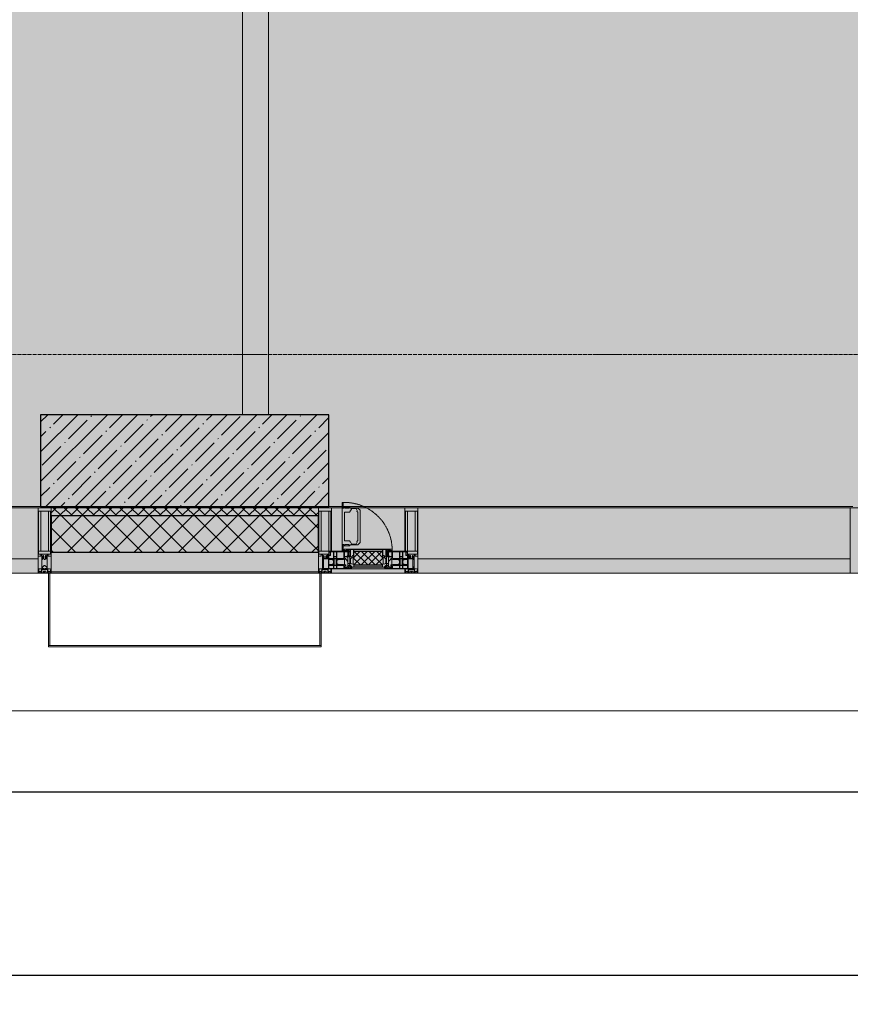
# Model space of a CAD drawing. Header units: millimetres. Extents: x -26894274 to 19789193, y -86687 to 22351.
# Tile 77 of 256: x 57248 to 60418, y -51379 to -47622. Entities that reach past the tile are written whole.
import ezdxf

# ---------------------------------------------------------------- set-up
doc = ezdxf.new("R2010")
doc.units = ezdxf.units.MM
doc.linetypes.add('-D1-02х01', pattern=[3, 2, -1])
doc.linetypes.add('-D1d1-15x02', pattern=[19, 15, -2, 0, -2])
doc.layers.get('Defpoints').update_dxf_attribs({"color": 31})
for name, color, linetype, lineweight in [('_0', 7, 'Continuous', 13), ('A-200-M_WALL', 7, 'Continuous', 5), ('A-200-M_WALL_INT', 7, 'Continuous', 5), ('A-200-M_WALL_PAT', 7, 'Continuous', 5), ('A-214-M_CURT_WALL', 7, 'Continuous', 5), ('A-215-M_CURT_PANEL', 7, 'Continuous', 5), ('A-230-M_FLOOR', 7, 'Continuous', 5), ('A-280-M_COLUMN', 7, 'Continuous', 5), ('A-314-M_WINDOW', 7, 'Continuous', 5), ('S-280-M_COLUMN', 7, 'Continuous', 5), ('Z-060-M_DETAIL', 7, 'Continuous', 5), ('Ограждение', 7, 'Continuous', 5), ('Оси', 7, 'Continuous', 5), ('Поручни', 7, 'Continuous', 5)]:
    doc.layers.add(name, color=color, linetype=linetype, lineweight=lineweight)
doc.styles.add('fl_iso paper', font='isocpeur.ttf', dxfattribs={"width": 0.8, "oblique": 10})
doc.dimstyles.new('In tre 1_100', dxfattribs={"dimscale": 100, "dimtxt": 2.5, "dimasz": 2, "dimexe": 1, "dimexo": 0.7, "dimgap": 0.6, "dimtad": 1, "dimdec": 0, "dimrnd": 5, "dimzin": 0, "dimdsep": 46, "dimtxsty": 'fl_iso paper', "dimblk": 'ARCHTICK', "dimcen": 0, "dimdle": 1, "dimadec": 0, "dimazin": 0, "dimtfac": 1, "dimtdec": 0, "dimtofl": 0, "dimtmove": 1, "dimatfit": 3, "dimldrblk": 'DOT', "dimfxl": 40, "dimtfillclr": 256, "dimtolj": 1, "dimtzin": 0, "dimarcsym": 1})

# ---------------------------------------------------------------- blocks, each defined once
blk = doc.blocks.new('_ArchTick')
at = {"color": 0, "linetype": 'ByBlock', "lineweight": 9, "const_width": 0.15}
blk.add_lwpolyline([(-0.5, -0.5), (0.5, 0.5)], dxfattribs=at)
blk = doc.blocks.new('*D281')
at = {"layer": 'Defpoints', "color": 0, "transparency": 16777216}
for p in [(73118, -51162.7), (17582.2, -51268.8), (73118, -51268.8)]:
    blk.add_point(p, dxfattribs=at)
at = {"layer": 'Оси', "color": 0, "lineweight": -2, "transparency": 16777216}
for p, q in [((17582.2, -51198.8), (17582.2, -51168.8)), ((73118, -51232.7), (73118, -51368.8)), ((17482.2, -51268.8), (73218, -51268.8))]:
    blk.add_line(p, q, dxfattribs=at)
at = {"layer": 'Оси', "color": 0, "lineweight": -2, "transparency": 16777216, "xscale": 200, "yscale": 200, "zscale": 200, "rotation": 180}
blk.add_blockref('_ArchTick', (17582.2, -51268.8), dxfattribs=at)
at = {"layer": 'Оси', "color": 0, "lineweight": -2, "transparency": 16777216, "xscale": 200, "yscale": 200, "zscale": 200}
blk.add_blockref('_ArchTick', (73118, -51268.8), dxfattribs=at)
at = {"layer": 'Оси', "color": 0, "transparency": 16777216, "insert": (45350.1, -51083.8), "char_height": 250, "attachment_point": 5, "style": 'fl_iso paper'}
blk.add_mtext('\\A1;55535', dxfattribs=at)
blk = doc.blocks.new('_DOT')
at = {"color": 0, "linetype": 'ByBlock'}
blk.add_line((-0.5, 0), (-1, 0), dxfattribs=at)
at = {"color": 0, "linetype": 'ByBlock', "const_width": 0.5}
blk.add_lwpolyline([(-0.25, 0, 1), (0.25, 0, 1)], format="xyb", close=True, dxfattribs=at)
blk = doc.blocks.new('*D285')
at = {"layer": 'Defpoints', "color": 0, "transparency": 16777216}
for p in [(61118, -50568.8), (52718, -51268.8), (61118, -51268.8)]:
    blk.add_point(p, dxfattribs=at)
at = {"layer": 'Оси', "color": 0, "lineweight": -2, "transparency": 16777216}
for p, q in [((52718, -51198.8), (52718, -50468.8)), ((61118, -51198.8), (61118, -50468.8)), ((52618, -50568.8), (61218, -50568.8))]:
    blk.add_line(p, q, dxfattribs=at)
at = {"layer": 'Оси', "color": 0, "lineweight": -2, "transparency": 16777216, "xscale": 200, "yscale": 200, "zscale": 200, "rotation": 180}
blk.add_blockref('_ArchTick', (52718, -50568.8), dxfattribs=at)
at = {"layer": 'Оси', "color": 0, "lineweight": -2, "transparency": 16777216, "xscale": 200, "yscale": 200, "zscale": 200}
blk.add_blockref('_ArchTick', (61118, -50568.8), dxfattribs=at)
at = {"layer": 'Оси', "color": 0, "transparency": 16777216, "insert": (56918, -50383.8), "char_height": 250, "attachment_point": 5, "style": 'fl_iso paper'}
blk.add_mtext('\\A1;8400', dxfattribs=at)
blk = doc.blocks.new('System Panel - A_PAN_Glass-3811965-50_AS_Plan_09')
at = {"layer": 'A-215-M_CURT_PANEL'}
for p, q in [((825, 55), (-825, 55)), ((-825, 55), (-825, 0)), ((825, 0), (825, 55)), ((-825, 0), (825, 0))]:
    blk.add_line(p, q, dxfattribs=at)
blk = doc.blocks.new('Rectangular Mullion - R_StandardFrame_50Wx250H-3725449-50_AS_Plan_09')
at = {"layer": 'A-214-M_CURT_WALL'}
blk.add_line((33540, -505), (31890, -505), dxfattribs=at)
blk = doc.blocks.new('A_PAN_Створка - 383мм-V29-50_AS_Plan_09')
at = {"layer": 'A-215-M_CURT_PANEL'}
h = blk.add_hatch(dxfattribs=at)
h.set_pattern_fill('FP_13', color=256, style=0, pattern_type=2)
h.set_pattern_definition([(225, (22400, -754.981), (14.142136, -14.142136), []), (315, (22400, -754.981), (14.142136, 14.142136), [])])
h.paths.add_polyline_path([(-54.5, -31.8), (-54.9, -34.1), (-57.2, -36.4), (-57.2, -60.8), (-54.6, -63.4), (-53.6, -82.7), (54.6, -81.8), (54.6, -63.4), (57.2, -60.8), (57.2, -36.4), (54.9, -34.1), (54.5, -31.8)])
at = {"layer": 'A-314-M_WINDOW'}
for p, q in [((-67.9, -17), (-171, -17)), ((-171, -17), (-171, -57)), ((-171, -18.5), (-153.5, -18.5)), ((-153.5, -18.5), (-152, -20)), ((-152, -20), (-152, -73.5)), ((-150.5, -17), (-150.5, -29.4)), ((-132.4, -18.6), (-150.5, -18.6)), ((-150.5, -29.4), (-132.4, -29.4)), ((-150.5, -33.6), (-150.5, -68)), ((-136.3, -33.6), (-150.5, -33.6)), ((-137.2, -31), (-135.8, -35)), ((-132.5, -31), (-137.2, -31)), ((-132.1, -36.8), (-135.8, -35)), ((-132.5, -31.9), (-133.4, -33.7)), ((-133.4, -33.7), (-130.1, -35.3)), ((-132.5, -31.9), (-132.5, -31)), ((-132.4, -29.4), (-132.4, -18.6)), ((-132.1, -49), (-132.1, -36.8)), ((-131, -18.2), (-131, -29.5)), ((-120.8, -18.2), (-131, -18.2)), ((-131, -29.5), (-120.8, -29.5)), ((-131, -30.9), (-131, -33)), ((-120.8, -30.9), (-131, -30.9)), ((-129.4, -34.6), (-131, -33)), ((-130.1, -35.3), (-129.4, -34.6)), ((-130.1, -35.3), (-130.1, -50.4)), ((-122.4, -34.6), (-120.8, -33)), ((-121.7, -35.3), (-122.4, -34.6)), ((-118.4, -33.7), (-121.7, -35.3)), ((-121.7, -35.3), (-121.7, -50.4)), ((-120.8, -18.2), (-120.8, -29.5)), ((-120.8, -30.9), (-120.8, -33)), ((-119.7, -36.8), (-115.9, -35)), ((-119.7, -49), (-119.7, -36.8)), ((-119.3, -18.6), (-92.5, -18.6)), ((-119.3, -29.4), (-119.3, -18.6)), ((-92.5, -29.4), (-119.3, -29.4)), ((-119.3, -31), (-114.6, -31)), ((-119.3, -31.9), (-119.3, -31)), ((-119.3, -31.9), (-118.4, -33.7)), ((-114.6, -31), (-115.9, -35)), ((-94.1, -33.5), (-115.4, -33.5)), ((-89.9, -35.1), (-94.1, -33.5)), ((-92.5, -18.6), (-92.5, -29.4)), ((-90.8, -18.5), (-90.8, -29.4)), ((-87.3, -18.5), (-90.8, -18.5)), ((-90.8, -29.4), (-85.9, -29.4)), ((-89.9, -32.5), (-89.9, -35.1)), ((-85.9, -32.5), (-89.9, -32.5)), ((-89.9, -35.1), (-89.9, -50.9)), ((-87.3, -20.4), (-87.3, -18.5)), ((-87.3, -20.4), (-87.3, -21.9)), ((-84.8, -20.4), (-87.3, -20.4)), ((-87.3, -21.9), (-85.9, -21.9)), ((-85.9, -18.2), (-85.9, -20.4)), ((-75.9, -18.2), (-85.9, -18.2)), ((-85.9, -21.9), (-85.9, -29.4)), ((-85.9, -29.4), (-85.9, -32.5)), ((-83.4, -20.4), (-84.8, -20.4)), ((-70, -33.8), (-83.4, -20.4)), ((-78, -84), (-78, -23.5)), ((-78, -23.5), (-67.9, -23.5)), ((-78, -36.8), (-70, -36.8)), ((-78, -45.6), (-78, -36.8)), ((-75.9, -21.5), (-75.9, -18.2)), ((-75.9, -21.5), (-75.9, -23.5)), ((-74.9, -21.5), (-75.9, -21.5)), ((-75.9, -23.5), (-73, -23.5)), ((-74.9, -17.9), (-74.9, -21.5)), ((-68.9, -17.9), (-74.9, -17.9)), ((-67.2, -29.3), (-73, -23.5)), ((-61.4, -23.5), (-70, -32.1)), ((-70, -32.1), (-70, -62.5)), ((-70, -36.8), (-70, -33.8)), ((-68.9, -21.5), (-68.9, -17.9)), ((-67.9, -21.5), (-68.9, -21.5)), ((67.9, -17), (-67.9, -17)), ((-61.4, -23.5), (-67.9, -17)), ((-67.9, -17), (-67.9, -23.5)), ((-67.9, -17), (67.9, -17)), ((-67.9, -21.5), (-67.9, -23.5)), ((-67.9, -23.5), (-64.6, -26.8)), ((-67.9, -23.5), (-64.6, -26.8)), ((-64.6, -26.8), (-67.2, -29.3)), ((-64.6, -26.8), (-61.4, -23.5)), ((61.4, -23.5), (-61.4, -23.5)), ((67.9, -17), (61.4, -23.5)), ((70, -32.1), (61.4, -23.5)), ((61.4, -23.5), (64.6, -26.8)), ((67.9, -23.5), (64.6, -26.8)), ((64.6, -26.8), (67.9, -23.5)), ((64.6, -26.8), (67.2, -29.3)), ((67.2, -29.3), (73, -23.5)), ((67.9, -23.5), (67.9, -17)), ((171, -17), (67.9, -17)), ((67.9, -21.5), (67.9, -23.5)), ((67.9, -21.5), (68.9, -21.5)), ((67.9, -23.5), (78, -23.5)), ((68.9, -17.9), (74.9, -17.9)), ((68.9, -21.5), (68.9, -17.9)), ((70, -33.8), (83.4, -20.4)), ((70, -62.5), (70, -32.1)), ((70, -36.8), (70, -33.8)), ((78, -36.8), (70, -36.8)), ((75.9, -23.5), (73, -23.5)), ((74.9, -17.9), (74.9, -21.5)), ((74.9, -21.5), (75.9, -21.5)), ((75.9, -18.2), (85.9, -18.2)), ((75.9, -21.5), (75.9, -18.2)), ((75.9, -21.5), (75.9, -23.5)), ((78, -23.5), (78, -84)), ((78, -45.6), (78, -36.8)), ((83.4, -20.4), (84.8, -20.4)), ((84.8, -20.4), (87.3, -20.4)), ((85.9, -18.2), (85.9, -20.4)), ((85.9, -21.9), (85.9, -29.4)), ((87.3, -21.9), (85.9, -21.9)), ((85.9, -29.4), (85.9, -32.5)), ((90.8, -29.4), (85.9, -29.4)), ((85.9, -32.5), (89.9, -32.5)), ((87.3, -18.5), (90.8, -18.5)), ((87.3, -20.4), (87.3, -18.5)), ((87.3, -20.4), (87.3, -21.9)), ((89.9, -32.5), (89.9, -35.1)), ((89.9, -35.1), (94.1, -33.5)), ((89.9, -35.1), (89.9, -50.9)), ((90.8, -18.5), (90.8, -29.4)), ((92.5, -18.6), (92.5, -29.4)), ((119.3, -18.6), (92.5, -18.6)), ((92.5, -29.4), (119.3, -29.4)), ((94.1, -33.5), (115.4, -33.5)), ((114.6, -31), (115.9, -35)), ((119.3, -31), (114.6, -31)), ((119.7, -36.8), (115.9, -35)), ((119.3, -31.9), (118.4, -33.7)), ((118.4, -33.7), (121.7, -35.3)), ((119.3, -29.4), (119.3, -18.6)), ((119.3, -31.9), (119.3, -31)), ((119.7, -49), (119.7, -36.8)), ((120.8, -18.2), (120.8, -29.5)), ((120.8, -18.2), (131, -18.2)), ((131, -29.5), (120.8, -29.5)), ((120.8, -30.9), (120.8, -33)), ((120.8, -30.9), (131, -30.9)), ((122.4, -34.6), (120.8, -33)), ((121.7, -35.3), (122.4, -34.6)), ((121.7, -35.3), (121.7, -50.4)), ((129.4, -34.6), (131, -33)), ((130.1, -35.3), (129.4, -34.6)), ((133.4, -33.7), (130.1, -35.3)), ((130.1, -35.3), (130.1, -50.4)), ((131, -18.2), (131, -29.5)), ((131, -30.9), (131, -33)), ((132.1, -36.8), (135.8, -35)), ((132.1, -49), (132.1, -36.8)), ((132.4, -18.6), (150.5, -18.6)), ((132.4, -29.4), (132.4, -18.6)), ((150.5, -29.4), (132.4, -29.4)), ((132.5, -31), (137.2, -31)), ((132.5, -31.9), (132.5, -31)), ((132.5, -31.9), (133.4, -33.7)), ((137.2, -31), (135.8, -35)), ((136.3, -33.6), (150.5, -33.6)), ((150.5, -17), (150.5, -29.4)), ((150.5, -33.6), (150.5, -68)), ((153.5, -18.5), (152, -20)), ((152, -20), (152, -73.5)), ((171, -18.5), (153.5, -18.5)), ((171, -57), (171, -17)), ((-171, -55.5), (-152, -55.5)), ((-171, -57), (-156, -57)), ((-153, -60), (-153, -73.5)), ((-153, -73.5), (-150, -73.5)), ((-136.4, -52.4), (-150.5, -52.4)), ((-150.5, -56.6), (-132.4, -56.6)), ((-150.5, -68), (-143.5, -68)), ((-150.5, -69.5), (-150.5, -73.5)), ((-145, -69.5), (-150.5, -69.5)), ((-150, -73.5), (-150, -84)), ((-145, -69.5), (-145, -79.5)), ((-143.5, -68), (-143.5, -81)), ((-137.2, -54.8), (-135.8, -50.8)), ((-132.5, -54.8), (-137.2, -54.8)), ((-132.1, -49), (-135.8, -50.8)), ((-133.4, -52), (-130.1, -50.4)), ((-132.5, -53.8), (-133.4, -52)), ((-132.5, -53.8), (-132.5, -54.8)), ((-132.4, -56.6), (-132.4, -82.5)), ((-129.4, -51.1), (-131, -52.7)), ((-131, -55.1), (-131, -52.7)), ((-120.8, -55.1), (-131, -55.1)), ((-131, -56.5), (-131, -62.6)), ((-131, -56.5), (-120.8, -56.5)), ((-120.8, -62.6), (-131, -62.6)), ((-131, -64.6), (-120.8, -64.6)), ((-131, -82.5), (-131, -64.6)), ((-130.1, -50.4), (-129.4, -51.1)), ((-121.7, -50.4), (-122.4, -51.1)), ((-122.4, -51.1), (-120.8, -52.7)), ((-118.4, -52), (-121.7, -50.4)), ((-120.8, -55.1), (-120.8, -52.7)), ((-120.8, -56.5), (-120.8, -62.6)), ((-120.8, -82.5), (-120.8, -64.6)), ((-119.7, -49), (-115.9, -50.8)), ((-119.3, -53.8), (-118.4, -52)), ((-119.3, -53.8), (-119.3, -54.8)), ((-119.3, -54.8), (-114.6, -54.8)), ((-119.3, -56.6), (-119.3, -82.5)), ((-92.5, -56.6), (-119.3, -56.6)), ((-114.6, -54.8), (-115.9, -50.8)), ((-94.1, -52.5), (-115.3, -52.5)), ((-89.9, -50.9), (-94.1, -52.5)), ((-92.5, -56.6), (-92.5, -82.5)), ((-90.8, -56.6), (-85.9, -56.6)), ((-90.8, -62.7), (-90.8, -56.6)), ((-80.4, -62.7), (-90.8, -62.7)), ((-90.8, -64.6), (-90.8, -82.5)), ((-80.1, -64.6), (-90.8, -64.6)), ((-89.9, -52.2), (-89.9, -50.9)), ((-89.9, -52.2), (-88.6, -53.5)), ((-85.9, -53.5), (-88.6, -53.5)), ((-85.9, -53.5), (-78, -45.6)), ((-85.9, -56.6), (-85.9, -53.5)), ((-80.4, -61.1), (-80.4, -62.7)), ((-78, -61.1), (-80.4, -61.1)), ((-80.1, -66.1), (-80.1, -64.6)), ((-78, -66.1), (-80.1, -66.1)), ((-78, -66.1), (-78, -61.1)), ((-70, -62.5), (-73.9, -62.5)), ((-73.9, -62.5), (-73.9, -87.5)), ((73.9, -62.5), (70, -62.5)), ((73.9, -87.5), (73.9, -62.5)), ((85.9, -53.5), (78, -45.6)), ((78, -61.1), (80.4, -61.1)), ((78, -66.1), (78, -61.1)), ((78, -66.1), (80.1, -66.1)), ((80.1, -64.6), (90.8, -64.6)), ((80.1, -66.1), (80.1, -64.6)), ((80.4, -61.1), (80.4, -62.7)), ((80.4, -62.7), (90.8, -62.7)), ((85.9, -53.5), (88.6, -53.5)), ((85.9, -56.6), (85.9, -53.5)), ((90.8, -56.6), (85.9, -56.6)), ((89.9, -52.2), (88.6, -53.5)), ((89.9, -50.9), (94.1, -52.5)), ((89.9, -52.2), (89.9, -50.9)), ((90.8, -62.7), (90.8, -56.6)), ((90.8, -64.6), (90.8, -82.5)), ((92.5, -56.6), (119.3, -56.6)), ((92.5, -56.6), (92.5, -82.5)), ((94.1, -52.5), (115.3, -52.5)), ((114.6, -54.8), (115.9, -50.8)), ((119.3, -54.8), (114.6, -54.8)), ((119.7, -49), (115.9, -50.8)), ((118.4, -52), (121.7, -50.4)), ((119.3, -53.8), (118.4, -52)), ((119.3, -53.8), (119.3, -54.8)), ((119.3, -56.6), (119.3, -82.5)), ((122.4, -51.1), (120.8, -52.7)), ((120.8, -55.1), (120.8, -52.7)), ((120.8, -55.1), (131, -55.1)), ((120.8, -56.5), (120.8, -62.6)), ((131, -56.5), (120.8, -56.5)), ((120.8, -62.6), (131, -62.6)), ((120.8, -82.5), (120.8, -64.6)), ((131, -64.6), (120.8, -64.6)), ((121.7, -50.4), (122.4, -51.1)), ((130.1, -50.4), (129.4, -51.1)), ((129.4, -51.1), (131, -52.7)), ((133.4, -52), (130.1, -50.4)), ((131, -55.1), (131, -52.7)), ((131, -56.5), (131, -62.6)), ((131, -82.5), (131, -64.6)), ((132.1, -49), (135.8, -50.8)), ((150.5, -56.6), (132.4, -56.6)), ((132.4, -56.6), (132.4, -82.5)), ((132.5, -53.8), (133.4, -52)), ((132.5, -53.8), (132.5, -54.8)), ((132.5, -54.8), (137.2, -54.8)), ((137.2, -54.8), (135.8, -50.8)), ((136.4, -52.4), (150.5, -52.4)), ((143.5, -68), (143.5, -81)), ((150.5, -68), (143.5, -68)), ((145, -69.5), (150.5, -69.5)), ((145, -69.5), (145, -79.5)), ((150, -84), (150, -73.5)), ((150, -73.5), (153, -73.5)), ((150.5, -69.5), (150.5, -73.5)), ((171, -55.5), (152, -55.5)), ((153, -73.5), (153, -60)), ((156, -57), (171, -57)), ((-150, -84), (-78, -84)), ((-148.5, -81), (-148.5, -82.5)), ((-143.5, -81), (-148.5, -81)), ((-148.5, -82.5), (-132.4, -82.5)), ((-131, -82.5), (-120.8, -82.5)), ((-119.3, -82.5), (-92.5, -82.5)), ((-73.9, -87.5), (-91.5, -87.5)), ((-91.5, -87.5), (-91.5, -92)), ((-91.5, -92), (91.5, -92)), ((-90.8, -82.5), (-79.5, -82.5)), ((-78, -84), (-85, -84)), ((-85, -84), (-85, -87.5)), ((-85, -87.5), (-78, -87.5)), ((-79.5, -80.6), (-78, -80.6)), ((-79.5, -82.5), (-79.5, -80.6)), ((-78, -87.5), (-78, -84)), ((-78, -84), (-73.9, -84)), ((73.9, -84), (78, -84)), ((91.5, -87.5), (73.9, -87.5)), ((79.5, -80.6), (78, -80.6)), ((78, -87.5), (78, -84)), ((78, -84), (85, -84)), ((78, -84), (150, -84)), ((85, -87.5), (78, -87.5)), ((79.5, -82.5), (79.5, -80.6)), ((90.8, -82.5), (79.5, -82.5)), ((85, -84), (85, -87.5)), ((91.5, -92), (91.5, -87.5)), ((119.3, -82.5), (92.5, -82.5)), ((131, -82.5), (120.8, -82.5)), ((148.5, -82.5), (132.4, -82.5)), ((143.5, -81), (148.5, -81)), ((148.5, -81), (148.5, -82.5))]:
    blk.add_line(p, q, dxfattribs=at)
for centre, start, end in [((-156, -60), 0, 90), ((156, -60), 90, 180)]:
    blk.add_arc(centre, 3, start, end, dxfattribs=at)
at = {"layer": 'A-314-M_WINDOW', "linetype": '-D1-02х01'}
blk.add_arc((91.4, -87.5), 183, 181.4091, 271.1445, dxfattribs=at)
at = {"layer": 'Z-060-M_DETAIL'}
for p, q in [((-70, -32.1), (-61.4, -23.5)), ((-70, -62.5), (-70, -32.1)), ((-67.8, -38.3), (-65.7, -37.4)), ((-65.7, -37.4), (-60.8, -34.7)), ((61.4, -23.5), (-61.4, -23.5)), ((-60.8, -34.7), (-57.3, -35.9)), ((-55.2, -33.8), (-57.3, -35.9)), ((-54.9, -34.1), (-57.2, -36.4)), ((-57.2, -36.4), (-57.2, -60.8)), ((-55.2, -33.8), (-54.8, -31.5)), ((-54.9, -25.8), (-53.9, -24.8)), ((-54.9, -29.5), (-54.9, -25.8)), ((-53.9, -30.5), (-54.9, -29.5)), ((-54.5, -31.8), (-54.9, -34.1)), ((0, -31.5), (-54.8, -31.5)), ((54.5, -31.8), (-54.5, -31.8)), ((-53.9, -24.8), (53.9, -24.8)), ((53.9, -30.5), (-53.9, -30.5)), ((0, -31.5), (54.8, -31.5)), ((54.9, -25.8), (53.9, -24.8)), ((53.9, -30.5), (54.9, -29.5)), ((54.9, -34.1), (54.5, -31.8)), ((55.2, -33.8), (54.8, -31.5)), ((54.9, -29.5), (54.9, -25.8)), ((57.2, -36.4), (54.9, -34.1)), ((55.2, -33.8), (57.3, -35.9)), ((57.2, -60.8), (57.2, -36.4)), ((60.8, -34.7), (57.3, -35.9)), ((65.7, -37.4), (60.8, -34.7)), ((70, -32.1), (61.4, -23.5)), ((67.8, -38.3), (65.7, -37.4)), ((70, -62.5), (70, -32.1)), ((-73.9, -62.5), (-70, -62.5)), ((-73.9, -87.5), (-73.9, -62.5)), ((-69.4, -66.5), (-73.9, -66.5)), ((-69.4, -81.5), (-69.4, -66.5)), ((-61.7, -62.5), (-67.9, -62.5)), ((-67.9, -62.5), (-67.9, -89.3)), ((-67.8, -55.7), (-67.8, -38.3)), ((-66, -56.5), (-67.8, -55.7)), ((-66, -56.5), (-62, -59.1)), ((-62, -59.1), (-60.7, -61)), ((-61.7, -64.9), (-61.7, -62.5)), ((-60.1, -67.7), (-61.7, -64.9)), ((-60.7, -61), (-57.4, -61)), ((-56.4, -67.7), (-60.1, -67.7)), ((-57.4, -61), (-54.9, -63.5)), ((-57.2, -60.8), (-54.6, -63.4)), ((-56.4, -89.4), (-56.4, -67.7)), ((-54.9, -63.5), (-54.9, -81.9)), ((-54.6, -63.4), (-54.6, -81.8)), ((54.6, -63.4), (57.2, -60.8)), ((54.6, -81.8), (54.6, -63.4)), ((57.4, -61), (54.9, -63.5)), ((54.9, -63.5), (54.9, -81.9)), ((56.4, -67.7), (60.1, -67.7)), ((56.4, -89.4), (56.4, -67.7)), ((60.7, -61), (57.4, -61)), ((60.1, -67.7), (61.7, -64.9)), ((62, -59.1), (60.7, -61)), ((61.7, -62.5), (67.9, -62.5)), ((61.7, -64.9), (61.7, -62.5)), ((66, -56.5), (62, -59.1)), ((66, -56.5), (67.8, -55.7)), ((67.8, -55.7), (67.8, -38.3)), ((67.9, -62.5), (67.9, -89.3)), ((69.4, -66.5), (73.9, -66.5)), ((69.4, -81.5), (69.4, -66.5)), ((73.9, -62.5), (70, -62.5)), ((73.9, -87.5), (73.9, -62.5)), ((-91.5, -87.5), (-73.9, -87.5)), ((-91.5, -92), (-91.5, -87.5)), ((-91.5, -92), (91.5, -92)), ((-83.4, -90.3), (-83.4, -87.5)), ((-83.4, -90.3), (-69.4, -90.3)), ((-73.9, -81.5), (-69.4, -81.5)), ((-69.4, -85.5), (-73.9, -85.5)), ((-69.4, -90.3), (-69.4, -85.5)), ((-67.9, -89.3), (-66.9, -90.3)), ((-66.9, -90.3), (-57.4, -90.3)), ((-57.4, -90.3), (-56.4, -89.4)), ((-54.9, -81.9), (-53.8, -83)), ((-54.9, -85.6), (-53.9, -84.6)), ((-54.9, -89.3), (-54.9, -85.6)), ((-53.9, -90.3), (-54.9, -89.3)), ((-54.6, -81.8), (-53.6, -82.7)), ((-53.9, -84.6), (53.9, -84.6)), ((53.9, -90.3), (-53.9, -90.3)), ((53.8, -83), (-53.8, -83)), ((-53.6, -82.7), (53.6, -82.7)), ((53.6, -82.7), (54.6, -81.8)), ((54.9, -81.9), (53.8, -83)), ((54.9, -85.6), (53.9, -84.6)), ((53.9, -90.3), (54.9, -89.3)), ((54.9, -89.3), (54.9, -85.6)), ((57.4, -90.3), (56.4, -89.4)), ((66.9, -90.3), (57.4, -90.3)), ((67.9, -89.3), (66.9, -90.3)), ((73.9, -81.5), (69.4, -81.5)), ((69.4, -85.5), (73.9, -85.5)), ((69.4, -90.3), (69.4, -85.5)), ((83.4, -90.3), (69.4, -90.3)), ((91.5, -87.5), (73.9, -87.5)), ((83.4, -90.3), (83.4, -87.5)), ((91.5, -92), (91.5, -87.5))]:
    blk.add_line(p, q, dxfattribs=at)
at = {"layer": 'Z-060-M_DETAIL', "color": 9, "true_color": 0xc8c8c8}
for p, q in [((39.7, -109), (31.1, -117.6)), ((70.1, -109), (39.7, -109)), ((45.9, -111.2), (45, -113.3)), ((63.3, -111.2), (45.9, -111.2)), ((64.1, -113), (63.3, -111.2)), ((70.1, -105.1), (70.1, -109)), ((95.1, -105.1), (70.1, -105.1)), ((74.1, -109.6), (74.1, -105.1)), ((89.1, -109.6), (74.1, -109.6)), ((89.1, -105.1), (89.1, -109.6)), ((93.1, -109.6), (93.1, -105.1)), ((97.9, -109.6), (93.1, -109.6)), ((95.1, -87.5), (95.1, -105.1)), ((99.6, -87.5), (95.1, -87.5)), ((97.9, -95.6), (95.1, -95.6)), ((97.9, -95.6), (97.9, -109.6)), ((99.6, -270.5), (99.6, -87.5)), ((31.1, -117.6), (31.1, -240.4)), ((41.4, -123.8), (39.1, -124.2)), ((39.1, -179), (39.1, -124.2)), ((41.4, -123.8), (43.5, -121.7)), ((45, -113.3), (42.3, -118.2)), ((42.3, -118.2), (43.5, -121.7)), ((64.1, -113), (66.7, -117)), ((66.7, -117), (68.6, -118.3)), ((68.6, -118.3), (68.6, -121.6)), ((68.6, -121.6), (71.1, -124.1)), ((71.1, -124.1), (89.5, -124.1)), ((89.5, -124.1), (90.6, -125.2)), ((90.6, -125.2), (90.6, -232.8)), ((39.1, -179), (39.1, -233.8)), ((39.7, -249), (31.1, -240.4)), ((41.4, -234.2), (39.1, -233.8)), ((70.1, -249), (39.7, -249)), ((41.4, -234.2), (43.5, -236.3)), ((42.3, -239.8), (43.5, -236.3)), ((45, -244.7), (42.3, -239.8)), ((45.9, -246.8), (45, -244.7)), ((63.3, -246.8), (45.9, -246.8)), ((64.1, -245), (63.3, -246.8)), ((64.1, -245), (66.7, -241)), ((66.7, -241), (68.6, -239.7)), ((68.6, -236.4), (71.1, -233.9)), ((68.6, -239.7), (68.6, -236.4)), ((70.1, -252.9), (70.1, -249)), ((95.1, -252.9), (70.1, -252.9)), ((71.1, -233.9), (89.5, -233.9)), ((74.1, -248.4), (74.1, -252.9)), ((89.1, -248.4), (74.1, -248.4)), ((89.1, -252.9), (89.1, -248.4)), ((89.5, -233.9), (90.6, -232.8)), ((93.1, -248.4), (93.1, -252.9)), ((97.9, -248.4), (93.1, -248.4)), ((95.1, -270.5), (95.1, -252.9)), ((97.9, -262.4), (95.1, -262.4)), ((97.9, -262.4), (97.9, -248.4)), ((99.6, -270.5), (95.1, -270.5))]:
    blk.add_line(p, q, dxfattribs=at)
blk = doc.blocks.new('Rectangular Mullion - R_StandardFrame_50Wx250H-V26-50_AS_Plan_09')
at = {"layer": 'A-214-M_CURT_WALL'}
for p, q in [((34660, -505), (34700.4, -505)), ((34729.9, -505), (34940, -505)), ((34660, -755), (34940, -755))]:
    blk.add_line(p, q, dxfattribs=at)
blk = doc.blocks.new('Rectangular Mullion - 50Wx250H-V27-50_AS_Plan_09')
at = {"layer": 'Z-060-M_DETAIL'}
for p, q in [((-25, 84), (-25, 250)), ((-25, 250), (0, 250)), ((-23, 237.3), (0, 237.3)), ((-23, 237.3), (-23, 84)), ((-14.9, 84), (-14.9, 237.3)), ((25, 250), (0, 250)), ((23, 237.3), (0, 237.3)), ((14.9, 84), (14.9, 237.3)), ((23, 237.3), (23, 73.6)), ((25, 65.2), (25, 250)), ((0, 84), (-15, 84)), ((0, 84), (23, 84)), ((-0.5, 73.6), (-15, 73.6)), ((-10, 71.3), (-12, 71.3)), ((-10, 57.4), (-10, 71.3)), ((-7, 65.2), (-5.9, 67.3)), ((-7, 65.2), (-7, 57)), ((-4.1, 67.3), (-5.9, 67.3)), ((-4.1, 67.3), (-2.9, 65.1)), ((-2.9, 65.1), (-2.9, 57)), ((0.5, 73.6), (23, 73.6)), ((4.1, 67.3), (2.9, 65.1)), ((2.9, 65.1), (2.9, 57)), ((4.1, 67.3), (5.9, 67.3)), ((7, 65.2), (5.9, 67.3)), ((7, 65.2), (7, 54.7)), ((8.7, 53), (7, 54.7)), ((8.7, 53), (10, 53)), ((10, 71.3), (14, 71.3)), ((10, 53), (10, 71.3)), ((10, 53), (10, 17)), ((14, 71.3), (14, 65.2)), ((14, 65.2), (25, 65.2)), ((-23.8, 14.6), (-25, 14.2)), ((-25, 0), (-25, 14.2)), ((-23.8, 17), (-23.8, 14.6)), ((-22.5, 10.6), (-23.8, 14.6)), ((-22.5, 10.6), (-23.7, 9.9)), ((-23.7, 1.3), (-23.7, 9.9)), ((-23.7, 1.3), (-11.8, 1.3)), ((-23.2, 10.2), (-22.5, 8)), ((-22.5, 8), (-22.5, 4.5)), ((-21.3, 4.5), (-22.5, 4.5)), ((-22.3, 17), (-22.3, 16)), ((-22.3, 16), (-21.3, 16)), ((-19.9, 17), (-21.3, 16)), ((-21.3, 4.5), (-21.3, 6.5)), ((-21.3, 6.5), (-14.2, 6.5)), ((-7.4, 16.6), (-18.4, 16.6)), ((-14.2, 6.5), (-14.2, 4.5)), ((-13.2, 4.5), (-14.2, 4.5)), ((-13.2, 4.5), (-12.2, 7.2)), ((-12.7, 7.6), (-11.3, 11.4)), ((-12.7, 7.6), (-11.8, 6.9)), ((-12.2, 9), (-12.2, 14.8)), ((-12.2, 14.8), (0, 14.8)), ((-11.8, 1.3), (-11.8, 6.9)), ((-10.5, 11.2), (-11.3, 11.4)), ((-10.5, 1.5), (-10.5, 11.2)), ((-4.8, 1.5), (-10.5, 1.5)), ((0, 8), (-4.8, 8)), ((-4.8, 1.5), (-4.8, 8)), ((-2.6, 16.8), (0, 16.8)), ((2.6, 16.8), (0, 16.8)), ((0, 14.8), (0, 16.8)), ((0, 14.8), (0, 16.8)), ((12.2, 14.8), (0, 14.8)), ((0, 0), (0, 8)), ((0, 8), (4.8, 8)), ((0, 0), (0, 8)), ((4.8, 1.5), (4.8, 8)), ((4.8, 1.5), (10.5, 1.5)), ((8.5, 23), (6, 25.5)), ((6, 18), (7.4, 18)), ((7.4, 18), (7.4, 16.6)), ((7.4, 16.6), (18.4, 16.6)), ((7.5, 18.5), (8.5, 18.5)), ((7.5, 17), (7.5, 18.5)), ((10, 17), (7.5, 17)), ((8.5, 18.5), (8.5, 23)), ((10.5, 11.2), (11.3, 11.4)), ((10.5, 1.5), (10.5, 11.2)), ((12.7, 7.6), (11.3, 11.4)), ((12.7, 7.6), (11.8, 6.9)), ((11.8, 1.3), (11.8, 6.9)), ((23.7, 1.3), (11.8, 1.3)), ((12.2, 9), (12.2, 14.8)), ((13.2, 4.5), (12.2, 7.2)), ((13.2, 4.5), (14.2, 4.5)), ((21.3, 6.5), (14.2, 6.5)), ((14.2, 6.5), (14.2, 4.5)), ((18.4, 16.6), (19, 17.6)), ((19, 17.6), (21.3, 16)), ((22.3, 16), (21.3, 16)), ((21.3, 4.5), (21.3, 6.5)), ((21.3, 4.5), (22.5, 4.5)), ((22.3, 17), (22.3, 16)), ((22.3, 17), (23.8, 17)), ((22.5, 10.6), (23.8, 14.6)), ((22.5, 10.6), (23.7, 9.9)), ((23.2, 10.2), (22.5, 8)), ((22.5, 8), (22.5, 4.5)), ((23.7, 1.3), (23.7, 9.9)), ((23.8, 17), (23.8, 14.6)), ((23.8, 14.6), (25, 14.2)), ((25, 0), (25, 14.2)), ((-25, 0), (0, 0)), ((25, 0), (0, 0))]:
    blk.add_line(p, q, dxfattribs=at)
for centre, start, end in [((-0.5, 73.1), 360, 90), ((0.5, 73.1), 90, 180)]:
    blk.add_arc(centre, 0.5, start, end, dxfattribs=at)
blk = doc.blocks.new('Rectangular Mullion - R_StandardFrame_50Wx250H-3548423-50_AS_Plan_09')
at = {"layer": 'A-214-M_CURT_WALL', "lineweight": 9}
for p, q in [((-25, -17), (-25, 0)), ((-25, 0), (25, 0)), ((25, 0), (25, -250)), ((-25, -250), (-25, -84)), ((25, -250), (-25, -250))]:
    blk.add_line(p, q, dxfattribs=at)
blk = doc.blocks.new('Rectangular Mullion - R_StandardFrame_50Wx250H-3812575-50_AS_Plan_09')
at = {"layer": 'A-214-M_CURT_WALL', "lineweight": 9}
for p, q in [((-50, -250), (-50, 0)), ((-50, 0), (0, 0)), ((0, 0), (0, -250)), ((0, -250), (-50, -250))]:
    blk.add_line(p, q, dxfattribs=at)
blk = doc.blocks.new('Rectangular Mullion - 50Wx250H-2623690-50_AS_Plan_09')
at = {"layer": 'Z-060-M_DETAIL'}
for p, q in [((-25, 65.2), (-25, 250)), ((-25, 250), (0, 250)), ((-23, 237.3), (0, 237.3)), ((-23, 237.3), (-23, 73.6)), ((-14.9, 84), (-14.9, 237.3)), ((25, 250), (0, 250)), ((23, 237.3), (0, 237.3)), ((14.9, 84), (14.9, 237.3)), ((23, 237.3), (23, 73.6)), ((25, 65.2), (25, 250)), ((0, 84), (-23, 84)), ((0, 84), (23, 84)), ((-14, 65.2), (-25, 65.2)), ((-0.5, 73.6), (-23, 73.6)), ((-14, 71.3), (-14, 65.2)), ((-10, 71.3), (-14, 71.3)), ((-10, 53), (-10, 71.3)), ((-8.7, 53), (-10, 53)), ((-10, 53), (-10, 17)), ((-8.7, 53), (-7, 54.7)), ((-7, 65.2), (-5.9, 67.3)), ((-7, 65.2), (-7, 54.7)), ((-4.1, 67.3), (-5.9, 67.3)), ((-4.1, 67.3), (-2.9, 65.1)), ((-2.9, 65.1), (-2.9, 54.6)), ((-1.3, 53), (-2.9, 54.6)), ((0, 53), (-1.3, 53)), ((0, 53), (1.3, 53)), ((0.5, 73.6), (23, 73.6)), ((1.3, 53), (2.9, 54.6)), ((4.1, 67.3), (2.9, 65.1)), ((2.9, 65.1), (2.9, 54.6)), ((4.1, 67.3), (5.9, 67.3)), ((7, 65.2), (5.9, 67.3)), ((7, 65.2), (7, 54.7)), ((8.7, 53), (7, 54.7)), ((8.7, 53), (10, 53)), ((10, 71.3), (14, 71.3)), ((10, 53), (10, 71.3)), ((10, 53), (10, 17)), ((14, 71.3), (14, 65.2)), ((14, 65.2), (25, 65.2)), ((-23.8, 14.6), (-25, 14.2)), ((-25, 0), (-25, 14.2)), ((-22.3, 17), (-23.8, 17)), ((-23.8, 17), (-23.8, 14.6)), ((-22.5, 10.6), (-23.8, 14.6)), ((-22.5, 10.6), (-23.7, 9.9)), ((-23.7, 1.3), (-23.7, 9.9)), ((-23.7, 1.3), (-11.8, 1.3)), ((-23.2, 10.2), (-22.5, 8)), ((-22.5, 8), (-22.5, 4.5)), ((-21.3, 4.5), (-22.5, 4.5)), ((-22.3, 17), (-22.3, 16)), ((-22.3, 16), (-21.3, 16)), ((-19, 17.6), (-21.3, 16)), ((-21.3, 4.5), (-21.3, 6.5)), ((-21.3, 6.5), (-14.2, 6.5)), ((-18.4, 16.6), (-19, 17.6)), ((-7.4, 16.6), (-18.4, 16.6)), ((-14.2, 6.5), (-14.2, 4.5)), ((-13.2, 4.5), (-14.2, 4.5)), ((-13.2, 4.5), (-12.2, 7.2)), ((-12.7, 7.6), (-11.3, 11.4)), ((-12.7, 7.6), (-11.8, 6.9)), ((-12.2, 9), (-12.2, 14.8)), ((-12.2, 14.8), (0, 14.8)), ((-11.8, 1.3), (-11.8, 6.9)), ((-10.5, 11.2), (-11.3, 11.4)), ((-10.5, 1.5), (-10.5, 11.2)), ((-4.8, 1.5), (-10.5, 1.5)), ((-10, 17), (-7.5, 17)), ((-8.5, 23), (-1.5, 30)), ((-8.5, 18.5), (-8.5, 23)), ((-7.5, 18.5), (-8.5, 18.5)), ((-7.5, 17), (-7.5, 18.5)), ((-7.4, 18), (-7.4, 16.6)), ((-2.6, 18), (-7.4, 18)), ((0, 8), (-4.8, 8)), ((-4.8, 1.5), (-4.8, 8)), ((-2.6, 18), (-2.6, 16.8)), ((-2.6, 16.8), (0, 16.8)), ((-1.5, 30), (0, 30)), ((1.5, 30), (0, 30)), ((2.6, 16.8), (0, 16.8)), ((0, 14.8), (0, 16.8)), ((0, 14.8), (0, 16.8)), ((12.2, 14.8), (0, 14.8)), ((0, 0), (0, 8)), ((0, 8), (4.8, 8)), ((0, 0), (0, 8)), ((8.5, 23), (1.5, 30)), ((2.6, 18), (2.6, 16.8)), ((2.6, 18), (7.4, 18)), ((4.8, 1.5), (4.8, 8)), ((4.8, 1.5), (10.5, 1.5)), ((7.4, 18), (7.4, 16.6)), ((7.4, 16.6), (18.4, 16.6)), ((7.5, 18.5), (8.5, 18.5)), ((7.5, 17), (7.5, 18.5)), ((10, 17), (7.5, 17)), ((8.5, 18.5), (8.5, 23)), ((10.5, 11.2), (11.3, 11.4)), ((10.5, 1.5), (10.5, 11.2)), ((12.7, 7.6), (11.3, 11.4)), ((12.7, 7.6), (11.8, 6.9)), ((11.8, 1.3), (11.8, 6.9)), ((23.7, 1.3), (11.8, 1.3)), ((12.2, 9), (12.2, 14.8)), ((13.2, 4.5), (12.2, 7.2)), ((13.2, 4.5), (14.2, 4.5)), ((21.3, 6.5), (14.2, 6.5)), ((14.2, 6.5), (14.2, 4.5)), ((18.4, 16.6), (19, 17.6)), ((19, 17.6), (21.3, 16)), ((22.3, 16), (21.3, 16)), ((21.3, 4.5), (21.3, 6.5)), ((21.3, 4.5), (22.5, 4.5)), ((22.3, 17), (22.3, 16)), ((22.3, 17), (23.8, 17)), ((22.5, 10.6), (23.8, 14.6)), ((22.5, 10.6), (23.7, 9.9)), ((23.2, 10.2), (22.5, 8)), ((22.5, 8), (22.5, 4.5)), ((23.7, 1.3), (23.7, 9.9)), ((23.8, 17), (23.8, 14.6)), ((23.8, 14.6), (25, 14.2)), ((25, 0), (25, 14.2)), ((-25, 0), (0, 0)), ((25, 0), (0, 0))]:
    blk.add_line(p, q, dxfattribs=at)
for centre, start, end in [((-0.5, 73.1), 360, 90), ((0.5, 73.1), 90, 180)]:
    blk.add_arc(centre, 0.5, start, end, dxfattribs=at)
blk = doc.blocks.new('Rectangular Mullion - 50Wx250H-V70-50_AS_Plan_09')
at = {"layer": 'Z-060-M_DETAIL'}
for p, q in [((-25, 65.2), (-25, 250)), ((-25, 250), (0, 250)), ((-23, 237.3), (0, 237.3)), ((-23, 237.3), (-23, 73.6)), ((-14.9, 84), (-14.9, 237.3)), ((25, 250), (0, 250)), ((23, 237.3), (0, 237.3)), ((14.9, 84), (14.9, 237.3)), ((23, 237.3), (23, 84)), ((25, 84), (25, 250)), ((0, 84), (-23, 84)), ((0, 84), (15, 84)), ((-14, 65.2), (-25, 65.2)), ((-0.5, 73.6), (-23, 73.6)), ((-14, 71.3), (-14, 65.2)), ((-10, 71.3), (-14, 71.3)), ((-10, 53), (-10, 71.3)), ((-8.7, 53), (-10, 53)), ((-10, 53), (-10, 17)), ((-8.7, 53), (-7, 54.7)), ((-7, 65.2), (-5.9, 67.3)), ((-7, 65.2), (-7, 54.7)), ((-4.1, 67.3), (-5.9, 67.3)), ((-4.1, 67.3), (-2.9, 65.1)), ((-2.9, 65.1), (-2.9, 57)), ((0.5, 73.6), (15, 73.6)), ((4.1, 67.3), (2.9, 65.1)), ((2.9, 65.1), (2.9, 57)), ((4.1, 67.3), (5.9, 67.3)), ((7, 65.2), (5.9, 67.3)), ((7, 65.2), (7, 57)), ((10, 71.3), (12, 71.3)), ((10, 57.4), (10, 71.3)), ((-23.8, 14.6), (-25, 14.2)), ((-25, 0), (-25, 14.2)), ((-22.3, 17), (-23.8, 17)), ((-23.8, 17), (-23.8, 14.6)), ((-22.5, 10.6), (-23.8, 14.6)), ((-22.5, 10.6), (-23.7, 9.9)), ((-23.7, 1.3), (-23.7, 9.9)), ((-23.7, 1.3), (-11.8, 1.3)), ((-23.2, 10.2), (-22.5, 8)), ((-22.5, 8), (-22.5, 4.5)), ((-21.3, 4.5), (-22.5, 4.5)), ((-22.3, 17), (-22.3, 16)), ((-22.3, 16), (-21.3, 16)), ((-19, 17.6), (-21.3, 16)), ((-21.3, 4.5), (-21.3, 6.5)), ((-21.3, 6.5), (-14.2, 6.5)), ((-18.4, 16.6), (-19, 17.6)), ((-7.4, 16.6), (-18.4, 16.6)), ((-14.2, 6.5), (-14.2, 4.5)), ((-13.2, 4.5), (-14.2, 4.5)), ((-13.2, 4.5), (-12.2, 7.2)), ((-12.7, 7.6), (-11.3, 11.4)), ((-12.7, 7.6), (-11.8, 6.9)), ((-12.2, 9), (-12.2, 14.8)), ((-12.2, 14.8), (0, 14.8)), ((-11.8, 1.3), (-11.8, 6.9)), ((-10.5, 11.2), (-11.3, 11.4)), ((-10.5, 1.5), (-10.5, 11.2)), ((-4.8, 1.5), (-10.5, 1.5)), ((-10, 17), (-7.5, 17)), ((-8.5, 23), (-6, 25.5)), ((-8.5, 18.5), (-8.5, 23)), ((-7.5, 18.5), (-8.5, 18.5)), ((-7.5, 17), (-7.5, 18.5)), ((-7.4, 18), (-7.4, 16.6)), ((-6, 18), (-7.4, 18)), ((0, 8), (-4.8, 8)), ((-4.8, 1.5), (-4.8, 8)), ((-2.6, 16.8), (0, 16.8)), ((2.6, 16.8), (0, 16.8)), ((0, 14.8), (0, 16.8)), ((0, 14.8), (0, 16.8)), ((12.2, 14.8), (0, 14.8)), ((0, 0), (0, 8)), ((0, 8), (4.8, 8)), ((0, 0), (0, 8)), ((4.8, 1.5), (4.8, 8)), ((4.8, 1.5), (10.5, 1.5)), ((7.4, 16.6), (18.4, 16.6)), ((10.5, 11.2), (11.3, 11.4)), ((10.5, 1.5), (10.5, 11.2)), ((12.7, 7.6), (11.3, 11.4)), ((12.7, 7.6), (11.8, 6.9)), ((11.8, 1.3), (11.8, 6.9)), ((23.7, 1.3), (11.8, 1.3)), ((12.2, 9), (12.2, 14.8)), ((13.2, 4.5), (12.2, 7.2)), ((13.2, 4.5), (14.2, 4.5)), ((21.3, 6.5), (14.2, 6.5)), ((14.2, 6.5), (14.2, 4.5)), ((19.9, 17), (21.3, 16)), ((22.3, 16), (21.3, 16)), ((21.3, 4.5), (21.3, 6.5)), ((21.3, 4.5), (22.5, 4.5)), ((22.3, 17), (22.3, 16)), ((22.5, 10.6), (23.8, 14.6)), ((22.5, 10.6), (23.7, 9.9)), ((23.2, 10.2), (22.5, 8)), ((22.5, 8), (22.5, 4.5)), ((23.7, 1.3), (23.7, 9.9)), ((23.8, 17), (23.8, 14.6)), ((23.8, 14.6), (25, 14.2)), ((25, 0), (25, 14.2)), ((-25, 0), (0, 0)), ((25, 0), (0, 0))]:
    blk.add_line(p, q, dxfattribs=at)
for centre, start, end in [((-0.5, 73.1), 360, 90), ((0.5, 73.1), 90, 180)]:
    blk.add_arc(centre, 0.5, start, end, dxfattribs=at)
blk = doc.blocks.new('Rectangular Mullion - R_StandardFrame_50Wx250H-3548768-50_AS_Plan_09')
at = {"layer": 'A-214-M_CURT_WALL', "lineweight": 9}
for p, q in [((0, 0), (-50, 0)), ((-50, 0), (-50, -17)), ((0, -250), (0, 0)), ((-50, -84), (-50, -250)), ((-50, -250), (0, -250))]:
    blk.add_line(p, q, dxfattribs=at)
blk = doc.blocks.new('Ограждение - Ограждение-5498517-50_AS_Plan_09')
at = {"layer": 'Поручни'}
blk.add_line((-55947.2, -1355), (1285, -1355), dxfattribs=at)
blk = doc.blocks.new('Ограждение - Ограждение-6093033-50_AS_Plan_09')
at = {"layer": 'Поручни'}
blk.add_line((-55947.2, -1355), (1285, -1355), dxfattribs=at)
blk = doc.blocks.new('RST_AR_KMN_R22_B1_FCD_rvt-1-50_AS_Plan_09')
at = {"layer": 'A-200-M_WALL_PAT'}
h = blk.add_hatch(dxfattribs=at)
h.set_pattern_fill('FP_4', color=256, style=0, pattern_type=2)
h.set_pattern_definition([(45, (0, 0), (-21.213203, 21.213203), []), (135, (0, 0), (-21.213203, -21.213203), [])])
h.paths.add_polyline_path([(21190, -535), (22210, -535), (22210, -505), (21190, -505)])
h = blk.add_hatch(dxfattribs=at)
h.set_pattern_fill('FP_5', color=256, style=0, pattern_type=2)
h.set_pattern_definition([(45, (0, 0), (-42.4264, 42.4264), []), (135, (0, 0), (-42.4264, -42.4264), [])])
h.paths.add_polyline_path([(22210, -675), (22210, -535), (21190, -535), (21190, -675), (22121.6, -675)])
at = {"layer": 'A-200-M_WALL'}
for p, q in [((22210, -505), (21190, -505)), ((21190, -505), (21190, -535)), ((22210, -535), (22210, -505)), ((21190, -675), (21190, -750)), ((22210, -750), (22210, -675)), ((21190, -750), (21190, -755)), ((21190, -750), (22210, -750)), ((22210, -755), (22210, -750)), ((21190, -755), (22210, -755))]:
    blk.add_line(p, q, dxfattribs=at)
at = {"layer": 'A-200-M_WALL', "lineweight": 25}
for p, q in [((21190, -535), (21190, -675)), ((21190, -535), (22210, -535)), ((22210, -675), (22210, -535)), ((21190, -675), (22210, -675))]:
    blk.add_line(p, q, dxfattribs=at)
at = {"layer": 'A-280-M_COLUMN', "lineweight": 18}
for p, q in [((21180, -755), (21180, -1030.1)), ((21185, -755), (21180, -755)), ((21185, -1030.1), (21185, -755)), ((22215, -755), (22215, -1030.1)), ((22220, -755), (22215, -755)), ((22220, -1030.1), (22220, -755)), ((21180, -1030.1), (21185, -1030.1)), ((21180, -1030.1), (21180, -1035.1)), ((22220, -1030.1), (21180, -1030.1)), ((21180, -1035.1), (22220, -1035.1)), ((22215, -1030.1), (22220, -1030.1)), ((22220, -1035.1), (22220, -1030.1))]:
    blk.add_line(p, q, dxfattribs=at)
at = {"layer": 'A-214-M_CURT_WALL', "lineweight": 5}
for name, p in [('Rectangular Mullion - R_StandardFrame_50Wx250H-3725449-50_AS_Plan_09', (-12400, 0)), ('Rectangular Mullion - 50Wx250H-2623690-50_AS_Plan_09', (21165, -755)), ('Rectangular Mullion - 50Wx250H-V70-50_AS_Plan_09', (22235, -755)), ('Rectangular Mullion - R_StandardFrame_50Wx250H-V26-50_AS_Plan_09', (-12400, 0)), ('Rectangular Mullion - 50Wx250H-V27-50_AS_Plan_09', (22565, -755)), ('Rectangular Mullion - R_StandardFrame_50Wx250H-3725449-50_AS_Plan_09', (-9300, 0))]:
    blk.add_blockref(name, p, dxfattribs=at)
at = {"layer": 'A-214-M_CURT_WALL', "lineweight": 5, "extrusion": (0, 0, -1), "rotation": 180}
for name, p in [('Rectangular Mullion - R_StandardFrame_50Wx250H-3812575-50_AS_Plan_09', (-21190, -755)), ('Rectangular Mullion - R_StandardFrame_50Wx250H-3548423-50_AS_Plan_09', (-22565, -755)), ('Rectangular Mullion - R_StandardFrame_50Wx250H-3812575-50_AS_Plan_09', (-24290, -755))]:
    blk.add_blockref(name, p, dxfattribs=at)
at = {"layer": 'A-214-M_CURT_WALL', "lineweight": 5, "rotation": 180}
blk.add_blockref('Rectangular Mullion - R_StandardFrame_50Wx250H-3548768-50_AS_Plan_09', (22210, -755), dxfattribs=at)
at = {"layer": 'A-215-M_CURT_PANEL', "lineweight": 5, "rotation": 180}
blk.add_blockref('A_PAN_Створка - 383мм-V29-50_AS_Plan_09', (22400, -755), dxfattribs=at)
at = {"layer": 'A-215-M_CURT_PANEL', "lineweight": 5}
for p in [(20315, -755), (23415, -755)]:
    blk.add_blockref('System Panel - A_PAN_Glass-3811965-50_AS_Plan_09', p, dxfattribs=at)
at = {"layer": 'Ограждение', "lineweight": 5}
for name in ['Ограждение - Ограждение-5498517-50_AS_Plan_09', 'Ограждение - Ограждение-6093033-50_AS_Plan_09']:
    blk.add_blockref(name, (36940, 75), dxfattribs=at)

msp = doc.modelspace()

# ---------------------------------------------------------------- hatches: boundary and pattern name
at = {"layer": '_0', "transparency": 33554534}
h = msp.add_hatch(color=252, dxfattribs=at)
h.dxf.hatch_style = 1
h.paths.add_polyline_path([(17837.9, -49734.4), (25204.6, -19284.4), (73878, -19284.4), (73878, -49734.4)])
h.paths.add_polyline_path([(28728, -40979.4), (28728, -37429.4), (30528, -37429.4), (30528, -30029.4), (28477.6, -30029.4), (28478, -28029.4), (29978, -28029.4), (29978, -27479.4), (32178, -27479.4), (32178, -28029.4), (44478, -28029.4), (44478, -27929.4), (45278, -27929.4), (45278, -27379.4), (47528, -27379.4), (47528, -27929.4), (53578, -27929.4), (53578, -27379.4), (55478, -27379.4), (55478, -27929.4), (64478, -27929.4), (64478, -26229.4), (67788, -26229.4), (67788, -28219.4), (66578, -28219.4), (66578, -30029.4), (62978, -30029.4), (62078, -30029.4), (58678, -30029.4), (58678, -38979.4), (61728, -38979.4), (62978, -38979.4), (66878, -38979.4), (66878, -41429.4), (64488, -41429.4), (64488, -41079.4), (59948, -41079.4), (59948, -41629.4), (57898, -41629.4), (57898, -41079.4), (47038, -41079.4), (47038, -41629.4), (44088, -41629.4), (44088, -40979.4)], flags=16)
at = {"layer": 'S-280-M_COLUMN'}
h = msp.add_hatch(dxfattribs=at)
h.set_pattern_fill('FP_1', color=256, style=0, pattern_type=2)
h.set_pattern_definition([(45, (36177.975, -48979.44), (-57.02463, 57.02463), []), (45, (36235, -48979.44), (-57.02463, 57.02463), [100.806, -20.161, 3.353, -16.808])])
h.paths.add_polyline_path([(58428, -49479.4), (58428, -49129.4), (57328, -49129.4), (57328, -49479.4), (57938.6, -49479.4)])

# ---------------------------------------------------------------- linework, layer by layer
at = {"layer": 'A-200-M_WALL_INT'}
for p, q in [((58098, -49129.4), (58098, -44502.3)), ((58198, -44799.4), (58198, -49129.4))]:
    msp.add_line(p, q, dxfattribs=at)
at = {"layer": 'A-230-M_FLOOR'}
for p, q in [((55382.9, -49479.4), (57328, -49479.4)), ((58428, -49479.4), (58478.4, -49479.4)), ((58482.9, -49479.4), (60428, -49479.4))]:
    msp.add_line(p, q, dxfattribs=at)
at = {"layer": 'S-280-M_COLUMN', "lineweight": 25}
for p, q in [((57328, -49129.4), (57328, -49479.4)), ((58428, -49129.4), (57328, -49129.4)), ((58428, -49479.4), (58428, -49129.4)), ((57328, -49479.4), (58428, -49479.4))]:
    msp.add_line(p, q, dxfattribs=at)
at = {"layer": 'Оси', "linetype": '-D1d1-15x02'}
msp.add_line((16003.3, -48899.4), (74746.1, -48899.4), dxfattribs=at)

# ---------------------------------------------------------------- block references
at = {"lineweight": 5}
msp.add_blockref('RST_AR_KMN_R22_B1_FCD_rvt-1-50_AS_Plan_09', (36178, -48979.4), dxfattribs=at)

# ---------------------------------------------------------------- dimensions: what is measured, and where the dimension line sits
at = {"layer": 'Оси'}
for base, p1, p2, picture, middle in [((61118, -50568.8), (52718, -51268.8), (61118, -51268.8), '*D285', (56918, -50383.8)), ((73118, -51268.8), (17582.2, -51268.8), (73118, -51162.7), '*D281', (45350.1, -51083.8))]:
    dim = msp.add_linear_dim(base=base, p1=p1, p2=p2, dimstyle='In tre 1_100', dxfattribs=at)
    dim.commit()
    dim.dimension.update_dxf_attribs({"geometry": picture, "text_midpoint": middle})

doc.saveas('drawing.dxf')
